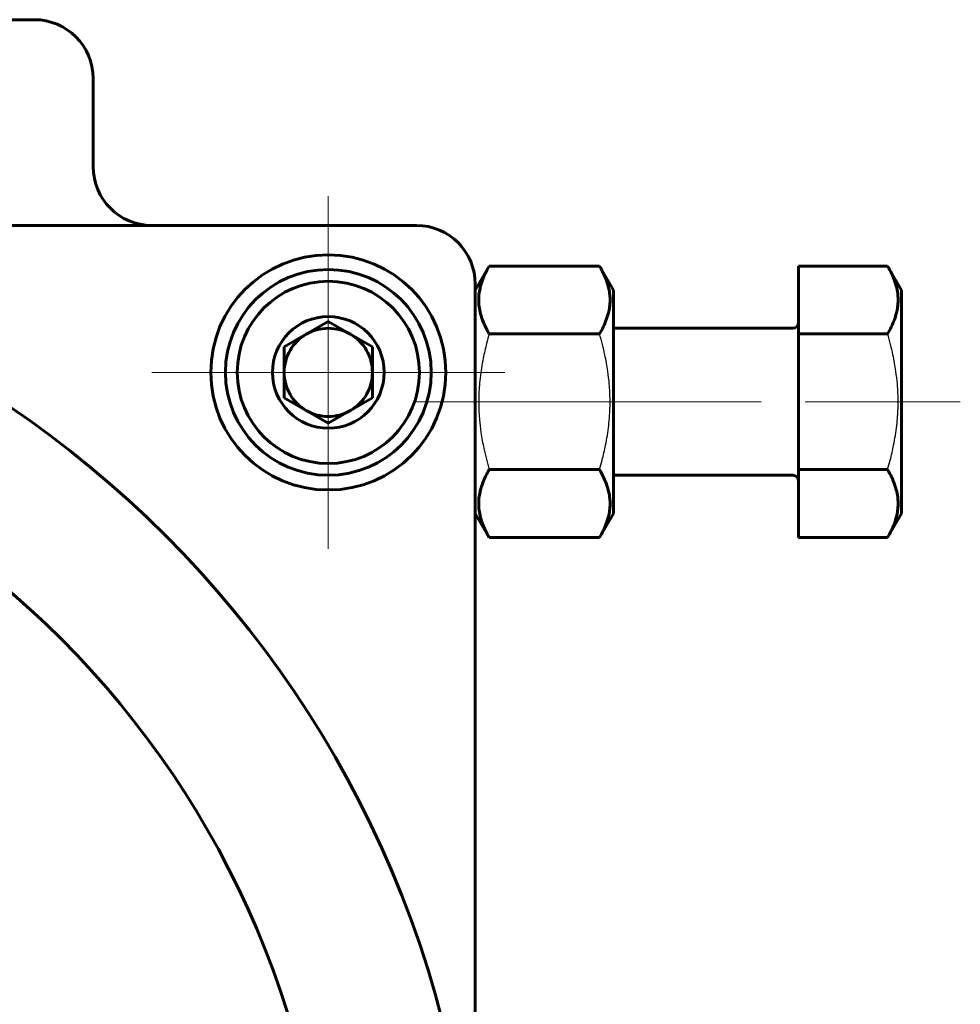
# Model space of a CAD drawing. Header units: millimetres. Extents: x -86 to 204, y -54 to 55.
# Tile 14 of 14: x 172 to 204, y 1 to 34. Entities that reach past the tile are written whole.
import ezdxf

# ---------------------------------------------------------------- set-up
doc = ezdxf.new("R2010")
doc.units = ezdxf.units.MM
for name, pattern in [('K5LT-1', [0]), ('K5LT_AXLED', [12, 7.5, -1.5, 1.5, -1.5]), ('K5LT_BASIC', [0])]:
    doc.linetypes.add(name, pattern=pattern)
doc.layers.add('Системный слой (1)', color=7, linetype='Continuous', true_color=0x6c6c6c)

# ---------------------------------------------------------------- blocks, each defined once
blk = doc.blocks.new('U70')
at = {"layer": 'Системный слой (1)', "color": 30, "linetype": 'K5LT_AXLED', "lineweight": 18, "true_color": 0xff8000}
for q in [(182.985, 28), (176.985, 22), (188.985, 22), (182.985, 16)]:
    blk.add_line((182.985, 22), q, dxfattribs=at)

msp = doc.modelspace()

# ---------------------------------------------------------------- linework, layer by layer
at = {"layer": 'Системный слой (1)', "color": 150, "linetype": 'K5LT_BASIC', "lineweight": 60, "true_color": 0x0080ff}
for p, q in [((172.985, 34), (130.985, 34)), ((174.985, 29), (174.985, 32)), ((185.985, 27), (151.985, 27)), ((187.985, 24.8), (188.458, 25.619)), ((188.458, 25.619), (192.212, 25.619)), ((192.212, 25.619), (192.685, 24.8)), ((198.985, 25.619), (198.985, 23.309)), ((198.985, 25.619), (202.012, 25.619)), ((202.012, 25.619), (202.485, 24.8)), ((187.985, -9), (187.985, 25)), ((192.685, 17.2), (192.685, 24.8)), ((202.485, 17.2), (202.485, 24.8)), ((182.985, 23.732), (181.485, 22.866)), ((184.485, 22.866), (182.985, 23.732)), ((198.785, 23.5), (192.685, 23.5)), ((188.458, 23.309), (192.212, 23.309)), ((198.985, 23.309), (202.012, 23.309)), ((198.985, 23.309), (198.985, 18.691)), ((181.485, 22.866), (181.485, 21.134)), ((184.485, 21.134), (184.485, 22.866)), ((181.485, 21.134), (182.985, 20.268)), ((182.985, 20.268), (184.485, 21.134)), ((188.458, 18.691), (192.212, 18.691)), ((198.785, 18.5), (192.685, 18.5)), ((198.985, 18.691), (202.012, 18.691)), ((198.985, 18.691), (198.985, 16.381)), ((187.985, 17.2), (188.458, 16.381)), ((192.212, 16.381), (192.685, 17.2)), ((202.012, 16.381), (202.485, 17.2)), ((188.458, 16.381), (192.212, 16.381)), ((198.985, 16.381), (202.012, 16.381))]:
    msp.add_line(p, q, dxfattribs=at)
at = {"layer": 'Системный слой (1)', "color": 30, "linetype": 'K5LT_AXLED', "lineweight": 18, "true_color": 0xff8000}
for p, q in [((185.985, 21), (190.458, 21)), ((190.212, 21), (200.985, 21)), ((200.012, 21), (204.485, 21))]:
    msp.add_line(p, q, dxfattribs=at)
at = {"layer": 'Системный слой (1)', "color": 150, "linetype": 'K5LT_BASIC', "lineweight": 60, "true_color": 0x0080ff}
for centre, radius in [((151.985, -9), 36), ((182.985, 22), 4), ((182.985, 22), 3.5), ((182.985, 22), 3.1), ((182.985, 22), 1.9), ((151.985, -9), 31)]:
    msp.add_circle(centre, radius, dxfattribs=at)
for centre, radius, start, end in [((172.985, 32), 2, 0, 90), ((176.985, 29), 2, 180, 270), ((185.985, 25), 2, 0, 90), ((182.985, 22), 1.5, 90, 120), ((182.985, 22), 1.5, 60, 90), ((198.785, 23.7), 0.2, 270, 0), ((182.985, 22), 1.5, 120, 180), ((182.985, 22), 1.5, 0, 60), ((182.985, 22), 1.5, 180, 240), ((182.985, 22), 1.5, 300, 0), ((182.985, 22), 1.5, 240, 300), ((198.785, 18.3), 0.2, 0, 90)]:
    msp.add_arc(centre, radius, start, end, dxfattribs=at)
for points in [[(188.458, 25.619), (188.367, 25.461), (188.267, 25.258), (188.181, 25.003), (188.138, 24.84), (188.106, 24.649), (188.097, 24.441), (188.113, 24.221), (188.162, 23.976), (188.269, 23.664), (188.384, 23.437), (188.458, 23.309)], [(192.212, 23.309), (192.303, 23.467), (192.403, 23.67), (192.489, 23.925), (192.532, 24.088), (192.564, 24.279), (192.574, 24.487), (192.557, 24.707), (192.508, 24.953), (192.401, 25.264), (192.286, 25.491), (192.212, 25.619)], [(202.012, 23.309), (202.103, 23.467), (202.203, 23.67), (202.289, 23.925), (202.332, 24.088), (202.364, 24.279), (202.374, 24.487), (202.357, 24.707), (202.308, 24.953), (202.201, 25.264), (202.086, 25.491), (202.012, 25.619)], [(188.458, 18.691), (188.367, 18.533), (188.267, 18.33), (188.181, 18.075), (188.138, 17.912), (188.106, 17.721), (188.097, 17.513), (188.113, 17.293), (188.162, 17.047), (188.269, 16.736), (188.384, 16.509), (188.458, 16.381)], [(192.212, 16.381), (192.303, 16.539), (192.403, 16.742), (192.489, 16.997), (192.532, 17.16), (192.564, 17.351), (192.574, 17.559), (192.557, 17.779), (192.508, 18.024), (192.401, 18.336), (192.286, 18.563), (192.212, 18.691)], [(202.012, 16.381), (202.103, 16.539), (202.203, 16.742), (202.289, 16.997), (202.332, 17.16), (202.364, 17.351), (202.374, 17.559), (202.357, 17.779), (202.308, 18.024), (202.201, 18.336), (202.086, 18.563), (202.012, 18.691)]]:
    msp.add_open_spline(points, degree=3, knots=[0, 0, 0, 0, 2.519415, 3.210779, 3.962895, 5.042318, 6.161143, 7.147838, 8.419347, 9.952382, 12, 12, 12, 12], dxfattribs=at)
at = {"layer": 'Системный слой (1)', "color": 7, "linetype": 'K5LT-1'}
for points in [[(188.458, 23.309), (188.427, 23.202), (188.352, 22.927), (188.236, 22.427), (188.156, 21.924), (188.12, 21.536), (188.107, 21.32), (188.103, 21.18), (188.101, 21.063), (188.1, 20.936), (188.103, 20.778), (188.112, 20.588), (188.132, 20.315), (188.178, 19.919), (188.26, 19.469), (188.359, 19.046), (188.424, 18.809), (188.458, 18.691)], [(192.212, 18.691), (192.244, 18.798), (192.319, 19.073), (192.434, 19.573), (192.515, 20.076), (192.551, 20.464), (192.563, 20.68), (192.568, 20.82), (192.57, 20.937), (192.57, 21.064), (192.567, 21.222), (192.558, 21.412), (192.539, 21.685), (192.492, 22.081), (192.41, 22.531), (192.311, 22.954), (192.247, 23.191), (192.212, 23.309)], [(202.012, 18.691), (202.044, 18.798), (202.119, 19.073), (202.234, 19.573), (202.315, 20.076), (202.351, 20.464), (202.363, 20.68), (202.368, 20.82), (202.37, 20.937), (202.37, 21.064), (202.367, 21.222), (202.358, 21.412), (202.339, 21.685), (202.292, 22.081), (202.21, 22.531), (202.111, 22.954), (202.047, 23.191), (202.012, 23.309)]]:
    msp.add_open_spline(points, degree=3, knots=[0, 0, 0, 0, 3.152296, 8.024027, 14.430358, 17.4743, 18.996271, 20.518242, 21.409855, 22.301468, 24.084694, 25.867919, 27.651145, 31.792504, 37.072525, 40.536262, 44, 44, 44, 44], dxfattribs=at)

# ---------------------------------------------------------------- block references
at = {"layer": 'Системный слой (1)'}
msp.add_blockref('U70', (0, 0), dxfattribs=at)

doc.saveas('drawing.dxf')
